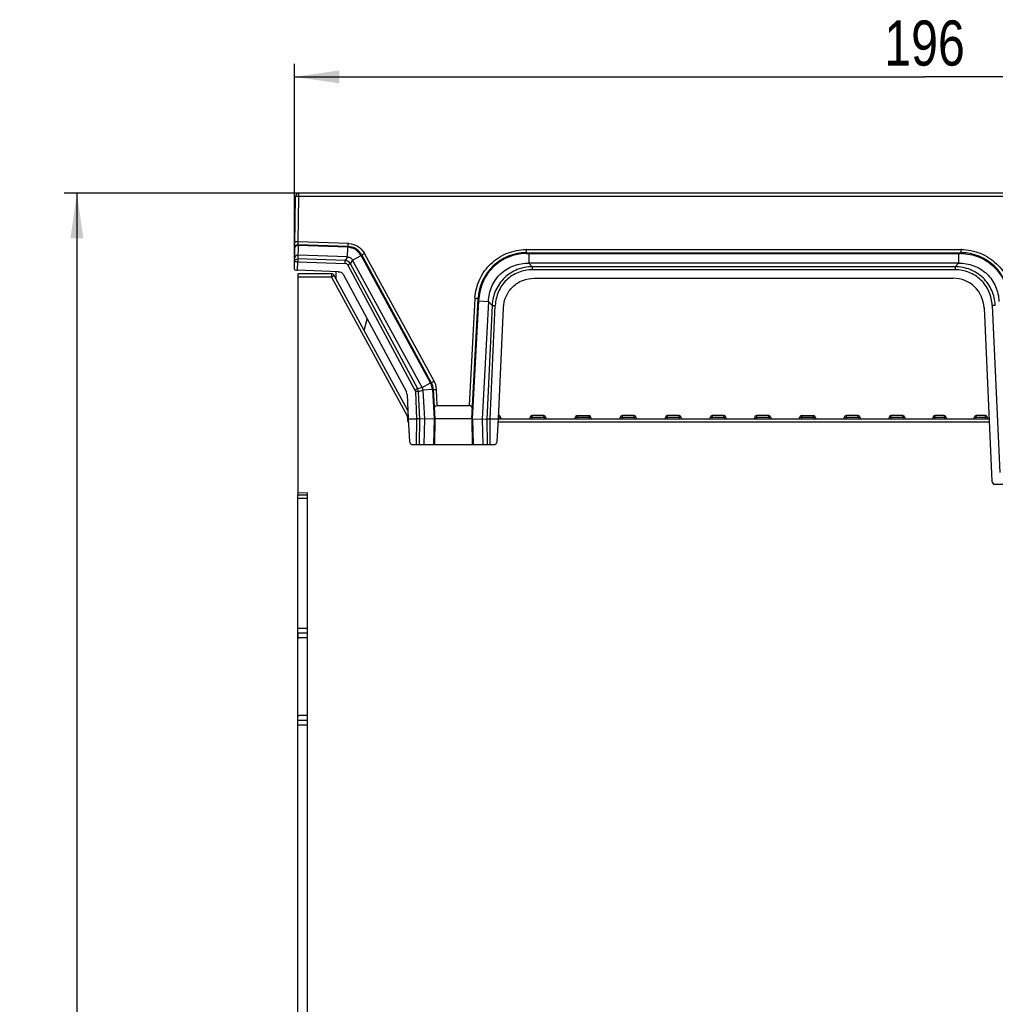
# Model space of a CAD drawing. Header units: millimetres. Extents: x 0 to 594, y 0 to 420.
# Tile 35 of 49: x 261 to 337, y 255 to 331. Entities that reach past the tile are written whole.
import ezdxf

# ---------------------------------------------------------------- set-up
doc = ezdxf.new("R2010")
doc.units = ezdxf.units.MM
doc.header["$LTSCALE"] = 32.67
doc.layers.get('0').update_dxf_attribs({"linetype": 'CONTINUOUS'})
doc.styles.get("Standard").update_dxf_attribs({"font": 'txt', "width": 0.8})
doc.dimstyles.new('DIMSTYLE_2', dxfattribs={"dimtxt": 3.5, "dimasz": 3.5, "dimexe": 1, "dimexo": 0, "dimgap": 0.875, "dimtad": 1, "dimlfac": 2, "dimdsep": 46, "dimtxsty": 'STANDARD', "dimblk": '_FILLED', "dimblk1": '_FILLED', "dimblk2": '_FILLED', "dimcen": 0.09, "dimclrt": 5, "dimadec": 0, "dimazin": 0, "dimtp": 0.5, "dimtm": 0.5, "dimtfac": 1, "dimtofl": 0, "dimtmove": 0, "dimatfit": 3, "dimldrblk": '_FILLED', "dimfxl": 1, "dimtolj": 1, "dimarcsym": 0})
doc.dimstyles.new('DIMSTYLE_3', dxfattribs={"dimtxt": 3.5, "dimasz": 3.5, "dimexe": 1, "dimexo": 0, "dimgap": 0.875, "dimtad": 1, "dimdec": 0, "dimlfac": 2, "dimdsep": 46, "dimtxsty": 'STANDARD', "dimblk": '_FILLED', "dimblk1": '_FILLED', "dimblk2": '_FILLED', "dimcen": 0.09, "dimclrt": 5, "dimadec": 0, "dimazin": 0, "dimtp": 0.5, "dimtm": 0.5, "dimtfac": 1, "dimtdec": 0, "dimtofl": 0, "dimtmove": 0, "dimatfit": 3, "dimldrblk": '_FILLED', "dimfxl": 1, "dimtolj": 1, "dimarcsym": 0})

# ---------------------------------------------------------------- blocks, each defined once
blk = doc.blocks.new('_FILLED')
at = {"color": 0, "linetype": 'BYBLOCK'}
blk.add_solid([(0, 0), (-1, 0.143), (-1, -0.143)], dxfattribs=at)
blk = doc.blocks.new('*D4')
at = {"color": 2, "linetype": 'CONTINUOUS'}
for p, q in [((283.078, 317.693), (264.861, 317.693)), ((265.861, 317.693), (265.861, 237.693)), ((265.861, 157.693), (265.861, 237.693)), ((371.492, 157.693), (264.861, 157.693))]:
    blk.add_line(p, q, dxfattribs=at)
at = {"color": 2, "linetype": 'CONTINUOUS', "xscale": 3.5, "yscale": 3.5, "zscale": 3.5}
for p, rotation in [((265.861, 317.693), 90), ((265.861, 157.693), 270)]:
    blk.add_blockref('_FILLED', p, dxfattribs=dict(at, rotation=rotation))
at = {"color": 5, "linetype": 'CONTINUOUS', "insert": (261.486, 237.693), "char_height": 3.5, "width": 8.4, "attachment_point": 2, "rotation": 90, "line_spacing_factor": 0.9}
blk.add_mtext('320', dxfattribs=at)
blk = doc.blocks.new('*D5')
at = {"color": 2, "linetype": 'CONTINUOUS'}
for p, q in [((282.729, 311.796), (282.729, 327.723)), ((380.499, 306.032), (380.499, 327.723)), ((282.729, 326.723), (331.614, 326.723)), ((380.499, 326.723), (331.614, 326.723))]:
    blk.add_line(p, q, dxfattribs=at)
at = {"color": 2, "linetype": 'CONTINUOUS', "xscale": 3.5, "yscale": 3.5, "zscale": 3.5, "rotation": 180}
blk.add_blockref('_FILLED', (282.729, 326.723), dxfattribs=at)
at = {"color": 2, "linetype": 'CONTINUOUS', "xscale": 3.5, "yscale": 3.5, "zscale": 3.5}
blk.add_blockref('_FILLED', (380.499, 326.723), dxfattribs=at)
at = {"color": 5, "linetype": 'CONTINUOUS', "insert": (331.614, 331.098), "char_height": 3.5, "width": 8.4, "attachment_point": 2, "line_spacing_factor": 0.9}
blk.add_mtext('196', dxfattribs=at)

msp = doc.modelspace()

# ---------------------------------------------------------------- linework, layer by layer
at = {"color": 7, "linetype": 'CONTINUOUS'}
for p, q in [((282.7292, 311.7965), (282.8278, 317.4476)), ((338.7978, 317.6932), (283.0778, 317.6932)), ((286.8969, 313.5576), (283.0167, 313.6931)), ((286.8449, 312.7501), (286.8711, 313.5001)), ((286.8449, 312.7501), (283.002, 312.8843)), ((287.252, 312.4987), (287.9109, 312.858)), ((292.6387, 302.6232), (287.252, 312.4987)), ((293.352, 303.0044), (287.9507, 312.9069)), ((300.7228, 313.0219), (300.9202, 313.0227)), ((300.7323, 313.081), (334.4402, 313.081)), ((300.9202, 313.0227), (300.9202, 312.2722)), ((286.1403, 311.609), (282.9778, 311.7202)), ((334.2523, 312.2722), (300.9202, 312.2722)), ((282.9993, 311.4432), (282.9993, 294.327)), ((285.6008, 311.4432), (282.9993, 311.4432)), ((291.5378, 300.8308), (285.8203, 311.3129)), ((285.9524, 311.6074), (285.9572, 311.062)), ((286.5464, 311.3559), (291.4246, 302.2795)), ((301.3416, 311.1037), (333.8309, 311.1037)), ((296.4982, 300.1932), (296.9874, 309.5272)), ((297.7853, 309.2972), (297.3074, 300.1791)), ((298.0696, 308.9975), (297.6691, 300.1728)), ((297.911, 300.1932), (298.3106, 308.9914)), ((298.5549, 300.1932), (298.9454, 308.7991)), ((336.227, 308.7991), (336.837, 295.3588)), ((288.1488, 307.0441), (288.3867, 307.9318)), ((292.6387, 302.6232), (293.2975, 302.9825)), ((291.4815, 302.0731), (291.5668, 300.1932)), ((292.1139, 302.3142), (292.2109, 300.1932)), ((293.4464, 302.4564), (292.697, 302.4172)), ((292.697, 302.4172), (292.8143, 300.1791)), ((293.5043, 302.4664), (293.6234, 300.1932)), ((293.8196, 301.2201), (296.3021, 301.2201)), ((298.7493, 300.1932), (298.7394, 300.3059)), ((300.9993, 300.1932), (301.0091, 300.3057)), ((302.0899, 300.4432), (301.1586, 300.4432)), ((302.2394, 300.3059), (302.2493, 300.1932)), ((304.4993, 300.1932), (304.5091, 300.3057)), ((304.6586, 300.4432), (305.5899, 300.4432)), ((305.5898, 300.3049), (304.6586, 300.3063)), ((305.7394, 300.3063), (305.7493, 300.1932)), ((307.9993, 300.1932), (308.0091, 300.3063)), ((309.0899, 300.4432), (308.1586, 300.4432)), ((309.0898, 300.3049), (308.1586, 300.3063)), ((309.2394, 300.3063), (309.2493, 300.1932)), ((311.4993, 300.1932), (311.5091, 300.3063)), ((312.5899, 300.4432), (311.6586, 300.4432)), ((312.5898, 300.3049), (311.6586, 300.3063)), ((312.7394, 300.3063), (312.7493, 300.1932)), ((314.9693, 300.1932), (314.9791, 300.3057)), ((316.0599, 300.4432), (315.1286, 300.4432)), ((316.0598, 300.3049), (315.1286, 300.3063)), ((316.2094, 300.3063), (316.2192, 300.1934)), ((318.4393, 300.1932), (318.4393, 300.2932)), ((319.5299, 300.4432), (318.5893, 300.4432)), ((319.5298, 300.3049), (318.5893, 300.3063)), ((319.6794, 300.3059), (319.6893, 300.1932)), ((321.9093, 300.1932), (321.9191, 300.3057)), ((322.0686, 300.4432), (322.9999, 300.4432)), ((322.9998, 300.3049), (322.0686, 300.3063)), ((323.1494, 300.3063), (323.1593, 300.1932)), ((325.3793, 300.1932), (325.3891, 300.3063)), ((326.4699, 300.4432), (325.5386, 300.4432)), ((326.4698, 300.3049), (325.5386, 300.3063)), ((326.6194, 300.3063), (326.6293, 300.1932)), ((328.8493, 300.1932), (328.8591, 300.3057)), ((329.9399, 300.4432), (329.0086, 300.4432)), ((329.9398, 300.3049), (329.0086, 300.3063)), ((330.0894, 300.3063), (330.0993, 300.1932)), ((332.2591, 300.3056), (332.2493, 300.1932)), ((333.1445, 300.4432), (332.4086, 300.4432)), ((333.2939, 300.3063), (333.3038, 300.1932)), ((335.4538, 300.1932), (335.4636, 300.3056)), ((336.349, 300.4432), (335.6131, 300.4432)), ((336.4985, 300.3063), (336.5083, 300.1932)), ((291.5202, 299.9432), (291.5785, 300.0069)), ((291.5668, 300.1932), (291.6715, 298.4306)), ((291.5668, 300.1932), (292.2109, 300.1932)), ((292.2109, 300.1932), (292.1907, 298.1932)), ((293.5651, 300.1922), (292.4526, 300.1728)), ((292.8143, 300.1791), (292.7796, 298.1932)), ((293.6234, 300.1932), (293.5651, 300.1922)), ((293.6234, 300.1932), (293.5885, 298.1932)), ((296.4982, 300.1932), (293.6234, 300.1932)), ((296.4982, 300.1932), (296.5331, 298.1932)), ((296.5566, 300.1922), (296.4982, 300.1932)), ((296.5566, 300.1922), (297.6691, 300.1728)), ((297.3074, 300.1791), (297.3421, 298.1932)), ((297.6691, 300.1728), (297.6895, 298.1932)), ((297.9309, 298.1932), (297.911, 300.1932)), ((297.911, 300.1932), (336.6176, 300.1932)), ((298.4501, 298.4306), (298.5549, 300.1932)), ((291.9317, 298.1932), (298.19, 298.1932)), ((337.0623, 295.1165), (345.7504, 295.1165)), ((282.9993, 198.0932), (282.9993, 294.2932)), ((282.9993, 294.2932), (283.7493, 294.2932)), ((282.9994, 294.4694), (283.7491, 294.4432)), ((283.7493, 198.0932), (283.7493, 294.4459)), ((282.9993, 283.9432), (283.7493, 283.9432)), ((283.7493, 283.1932), (283.1059, 283.1932)), ((283.1059, 277.1932), (283.7493, 277.1932)), ((282.9993, 276.4432), (283.7493, 276.4432))]:
    msp.add_line(p, q, dxfattribs=at)
at = {"color": 9, "linetype": 'CONTINUOUS'}
for p, q in [((283.0165, 313.9367), (283.0778, 317.4498)), ((283.0778, 317.4498), (283.0778, 317.6932)), ((338.7979, 317.4498), (283.0778, 317.4498)), ((283.0147, 313.6348), (282.9976, 312.6083)), ((283.0147, 313.6348), (283.0167, 313.6931)), ((286.8711, 313.5001), (283.0147, 313.6348)), ((286.9056, 313.8009), (283.0165, 313.9367)), ((286.9, 313.4989), (286.8711, 313.5001)), ((286.8969, 313.5576), (286.9056, 313.8009)), ((300.7322, 313.3245), (334.4403, 313.3245)), ((300.7323, 313.081), (300.7323, 313.3245)), ((334.4403, 313.3245), (334.4402, 313.081)), ((282.9976, 312.6083), (282.9892, 312.3735)), ((286.6774, 312.4789), (282.9976, 312.6083)), ((286.669, 312.2441), (286.6774, 312.4789)), ((286.8449, 312.7501), (286.6774, 312.4789)), ((287.084, 312.2266), (287.252, 312.4987)), ((287.9109, 312.858), (287.8968, 312.8833)), ((287.9386, 312.8736), (287.9109, 312.858)), ((293.2975, 302.9825), (287.9109, 312.858)), ((293.5727, 303.1153), (288.1701, 313.0201)), ((300.9203, 313.081), (300.9202, 313.0545)), ((300.9202, 313.0545), (300.9202, 313.0227)), ((300.9202, 313.0227), (334.2522, 313.0227)), ((334.252, 313.0737), (334.2521, 313.0627)), ((334.2522, 313.0382), (334.2522, 313.0227)), ((334.2522, 313.0227), (334.2523, 312.2722)), ((334.2522, 313.0227), (334.3834, 313.0223)), ((282.9778, 311.7202), (282.9892, 312.3735)), ((282.9892, 312.3735), (286.669, 312.2441)), ((286.872, 312.1175), (292.0854, 302.4174)), ((292.2974, 302.5266), (287.084, 312.2266)), ((301.1862, 311.9919), (300.9202, 312.2722)), ((301.1862, 311.9919), (301.1862, 311.7569)), ((333.9863, 311.9919), (301.1862, 311.9919)), ((333.9863, 311.7569), (301.1862, 311.7569)), ((334.2523, 312.2722), (333.9863, 311.9919)), ((333.9863, 311.9919), (333.9863, 311.7569)), ((285.6008, 311.1932), (282.9993, 311.1932)), ((285.6008, 311.4432), (285.6008, 311.1932)), ((285.8203, 311.3129), (285.6008, 311.1932)), ((285.6008, 311.1932), (291.4787, 300.4171)), ((296.7378, 309.5338), (296.3021, 301.2201)), ((297.0358, 309.3365), (297.043, 309.4674)), ((296.5566, 300.1922), (297.0358, 309.3365)), ((296.984, 309.339), (296.9776, 309.3393)), ((296.984, 309.339), (297.016, 309.3374)), ((297.016, 309.3374), (297.0358, 309.3365)), ((297.0358, 309.3365), (297.7853, 309.2972)), ((297.7853, 309.2972), (298.0696, 308.9975)), ((336.8617, 308.9914), (337.4504, 296.0179)), ((292.6387, 302.6232), (292.2974, 302.5266)), ((292.355, 302.3204), (292.697, 302.4172)), ((292.4526, 300.1728), (292.355, 302.3204)), ((293.4464, 302.4564), (293.5651, 300.1922)), ((293.8196, 301.2201), (293.7538, 302.4755)), ((291.4787, 300.4171), (291.5202, 299.9432)), ((298.5899, 300.3063), (298.5899, 300.4432)), ((298.5998, 300.1932), (298.5899, 300.3063)), ((301.1586, 300.3063), (301.1487, 300.1932)), ((301.1586, 300.4432), (301.1586, 300.3063)), ((302.0899, 300.3063), (301.1586, 300.3063)), ((302.0899, 300.3063), (302.0899, 300.4432)), ((302.0899, 300.3063), (302.0998, 300.1932)), ((304.6586, 300.3063), (304.6487, 300.1932)), ((304.6586, 300.4432), (304.6586, 300.3063)), ((305.5898, 300.3049), (305.5899, 300.3751)), ((305.5898, 300.3049), (305.5998, 300.1932)), ((305.5899, 300.4253), (305.5899, 300.4432)), ((305.5899, 300.3751), (305.5899, 300.4253)), ((308.1586, 300.3063), (308.1487, 300.1932)), ((308.1586, 300.4432), (308.1586, 300.3063)), ((309.0898, 300.3049), (309.0998, 300.1932)), ((309.0899, 300.425), (309.0899, 300.4432)), ((309.0899, 300.3746), (309.0899, 300.425)), ((311.6586, 300.3063), (311.6487, 300.1932)), ((311.6586, 300.4432), (311.6586, 300.3063)), ((312.5898, 300.3049), (312.5998, 300.1932)), ((312.5899, 300.425), (312.5899, 300.4432)), ((312.5899, 300.3746), (312.5899, 300.425)), ((315.1286, 300.3063), (315.1187, 300.1932)), ((315.1286, 300.4432), (315.1286, 300.3063)), ((316.0598, 300.3049), (316.0698, 300.1932)), ((316.0599, 300.425), (316.0599, 300.4432)), ((316.0599, 300.3746), (316.0599, 300.425)), ((318.5893, 300.4432), (318.5893, 300.1932)), ((319.5298, 300.3049), (319.5398, 300.1932)), ((319.5299, 300.425), (319.5299, 300.4432)), ((319.5299, 300.3746), (319.5299, 300.425)), ((322.0686, 300.3063), (322.0587, 300.1932)), ((322.0686, 300.4432), (322.0686, 300.3063)), ((322.9998, 300.3049), (322.9999, 300.3751)), ((322.9998, 300.3049), (323.0098, 300.1932)), ((322.9999, 300.4253), (322.9999, 300.4432)), ((322.9999, 300.3751), (322.9999, 300.4253)), ((325.5386, 300.3063), (325.5287, 300.1932)), ((325.5386, 300.4432), (325.5386, 300.3063)), ((326.4698, 300.3049), (326.4798, 300.1932)), ((326.4699, 300.425), (326.4699, 300.4432)), ((326.4699, 300.3746), (326.4699, 300.425)), ((329.0086, 300.3063), (328.9987, 300.1932)), ((329.0086, 300.4432), (329.0086, 300.3063)), ((329.9398, 300.3049), (329.9498, 300.1932)), ((329.9399, 300.425), (329.9399, 300.4432)), ((329.9399, 300.3746), (329.9399, 300.425)), ((332.4086, 300.3063), (332.3987, 300.1932)), ((332.4086, 300.4432), (332.4086, 300.3063)), ((333.1445, 300.3063), (332.4086, 300.3063)), ((333.1445, 300.4432), (333.1445, 300.3063)), ((333.1445, 300.3063), (333.1544, 300.1932)), ((335.6131, 300.3063), (335.6032, 300.1932)), ((335.6131, 300.4432), (335.6131, 300.3063)), ((336.349, 300.3063), (335.6131, 300.3063)), ((336.349, 300.3063), (336.349, 300.4432)), ((336.349, 300.3063), (336.3589, 300.1932)), ((291.5816, 299.9432), (291.5202, 299.9432)), ((292.4322, 298.1932), (292.4526, 300.1728)), ((293.5651, 300.1922), (293.5302, 298.1932)), ((296.5566, 300.1922), (296.5915, 298.1932)), ((336.6289, 299.9432), (298.54, 299.9432)), ((282.9993, 294.0432), (283.7493, 294.0432)), ((283.7493, 283.5682), (282.9993, 283.5682)), ((282.9993, 276.8182), (283.7493, 276.8182))]:
    msp.add_line(p, q, dxfattribs=at)
at = {"color": 7, "linetype": 'CONTINUOUS'}
for centre, radius, start, end in [((283.0778, 317.4432), 0.25, 90, 178.999998), ((283.008, 313.4432), 0.25, 88, 179.000141), ((286.8533, 312.3083), 1.25, 28.610453, 88), ((300.7323, 309.331), 3.75, 89.999964, 177), ((334.4402, 309.331), 3.75, 2.999964, 90), ((285.6008, 311.1932), 0.25, 28.61046, 90), ((292.2559, 302.4036), 1.25, 2.999999, 28.61046), ((298.5899, 300.2932), 0.15, 4.79279, 90), ((301.1586, 300.2932), 0.15, 90, 175.20721), ((302.0899, 300.2932), 0.15, 4.79279, 90), ((304.6586, 300.2932), 0.15, 90, 175.20721), ((305.5899, 300.2932), 0.15, 5, 90), ((308.1586, 300.2932), 0.15, 90, 175), ((309.0899, 300.2932), 0.15, 5, 90), ((311.6586, 300.2932), 0.15, 90, 175), ((312.5899, 300.2932), 0.15, 5, 90), ((315.1286, 300.2932), 0.15, 90, 175.20721), ((316.0599, 300.2932), 0.15, 5, 90), ((318.5893, 300.2932), 0.15, 90, 180), ((319.5299, 300.2932), 0.15, 4.79279, 90), ((322.0686, 300.2932), 0.15, 90, 175.20721), ((322.9999, 300.2932), 0.15, 5, 90), ((325.5386, 300.2932), 0.15, 90, 175), ((326.4699, 300.2932), 0.15, 5, 90), ((329.0086, 300.2932), 0.15, 90, 175.207218), ((329.9399, 300.2932), 0.15, 5, 90), ((332.4086, 300.2932), 0.15, 90, 175.26619), ((333.1445, 300.2932), 0.15, 5, 90), ((335.6131, 300.2932), 0.15, 90, 175.26619), ((336.349, 300.2932), 0.15, 5, 90)]:
    msp.add_arc(centre, radius, start, end, dxfattribs=at)
at = {"color": 9, "linetype": 'CONTINUOUS'}
for centre, radius, start, end in [((286.8333, 312.182), 1.6204, 85.982639, 87.440824), ((286.8413, 312.2889), 1.2119, 48.645135, 67.964062), ((300.7495, 309.141), 4.1836, 90.236618, 90.654827), ((334.423, 309.1409), 4.1836, 89.345181, 89.763331), ((286.6505, 311.9817), 0.4979, 29.465443, 86.900098), ((283.6706, 321.2661), 9.3938, 297.865179, 298.619509), ((286.7549, 312.2301), 1.6208, 29.169404, 30.854188), ((300.7422, 309.3206), 3.7013, 90.300442, 176.699607), ((323.847, 313.0044), 10.4052, 0.186002, 0.320882), ((334.3601, 303.9652), 9.0572, 89.433256, 89.852918), ((300.9105, 309.2992), 4.1793, 176.265948, 176.783229), ((297.1757, 317.8424), 8.3202, 266.982602, 267.864732), ((306.0856, 308.9702), 9.0563, 176.433233, 176.852925), ((292.2436, 302.4001), 1.2041, 3.230825, 28.379927), ((292.2472, 302.3952), 1.5088, 4.002541, 28.572064), ((292.2335, 302.3946), 1.5225, 3.048211, 3.991365), ((287.7806, 308.9238), 9.2757, 293.495915, 294.027568), ((293.029, 291.6866), 8.8671, 99.546066, 100.069152), ((298.7344, 298.646), 1.6665, 93.646177, 94.973409), ((302.2344, 298.646), 1.6665, 93.646177, 94.973409), ((274.7813, 300.4033), 34.3086, 359.835604, 359.952067), ((278.2813, 300.4033), 34.3086, 359.835604, 359.952067), ((281.7513, 300.4033), 34.3086, 359.835604, 359.952067), ((285.2213, 300.4033), 34.3086, 359.835604, 359.952067), ((292.1613, 300.4033), 34.3086, 359.835604, 359.952067), ((295.6313, 300.4033), 34.3086, 359.835604, 359.952067), ((333.289, 298.646), 1.6665, 93.646177, 94.973409), ((336.4935, 298.646), 1.6665, 93.646177, 94.973409)]:
    msp.add_arc(centre, radius, start, end, dxfattribs=at)
at = {"color": 7, "linetype": 'CONTINUOUS'}
for centre, major_axis, ratio, start_param, end_param in [((333.649, 308.4972), (1.7607, 2.0262), 0.9311909, -0.7744176, 0.6803008), ((290.9647, 302.0381), (0.486, 0.184), 0.9617929, -0.3052461, 0.1262648)]:
    msp.add_ellipse(centre, major_axis=major_axis, ratio=ratio, start_param=start_param, end_param=end_param, dxfattribs=at)
at = {"color": 9, "linetype": 'CONTINUOUS'}
for points, knots in [([(283.0778, 317.4498), (283.046, 317.4503), (282.9873, 317.4509), (282.9173, 317.4514), (282.8732, 317.4503), (282.8486, 317.4507), (282.8378, 317.448), (282.8279, 317.4492), (282.8278, 317.4476)], [0, 0, 0, 0, 0.3818078, 0.7065086, 0.8307366, 0.922935, 0.9799482, 1, 1, 1, 1]), ([(282.8879, 313.6122), (282.8519, 313.5974), (282.7882, 313.555), (282.7586, 313.4817), (282.758, 313.4476)], [0, 0, 0, 0, 0.532132, 1, 1, 1, 1]), ([(283.0165, 313.9367), (282.9847, 313.9372), (282.926, 313.9378), (282.8561, 313.9384), (282.812, 313.9372), (282.7873, 313.9376), (282.7766, 313.9349), (282.7666, 313.9362), (282.7665, 313.9345)], [0, 0, 0, 0, 0.3817182, 0.7062521, 0.8304521, 0.9226799, 0.9798524, 1, 1, 1, 1]), ([(283.0167, 313.6931), (283.0151, 313.6931), (283.0187, 313.7029), (283.0153, 313.7131), (283.0171, 313.7371), (283.0159, 313.7799), (283.0167, 313.8482), (283.0165, 313.9055), (283.0165, 313.9367)], [0, 0, 0, 0, 0.0193137, 0.0758494, 0.1675662, 0.291364, 0.6159633, 1, 1, 1, 1]), ([(286.8711, 313.5001), (286.8718, 313.5145), (286.8754, 313.5354), (286.8714, 313.5504), (286.8744, 313.5583), (286.8732, 313.5584)], [0, 0, 0, 0, 0.7422503, 0.9350139, 1, 1, 1, 1]), ([(286.9, 313.4989), (286.8999, 313.5134), (286.8948, 313.5262), (286.902, 313.5574), (286.8969, 313.5576)], [0, 0, 0, 0, 0.7394855, 1, 1, 1, 1]), ([(286.9468, 313.7985), (287.1881, 313.7815), (287.6725, 313.6349), (288.0222, 313.269), (288.1463, 313.0613)], [0, 0, 0, 0, 0.5000342, 1, 1, 1, 1]), ([(296.7401, 309.5714), (296.7725, 310.0678), (297.021, 311.0595), (297.9166, 312.2965), (299.2003, 313.1239), (300.2041, 313.3186), (300.7017, 313.3242)], [0, 0, 0, 0, 0.2499733, 0.4999466, 0.7499513, 1, 1, 1, 1]), ([(334.4708, 313.3242), (334.9684, 313.3186), (335.9722, 313.1239), (337.2559, 312.2965), (338.1515, 311.0595), (338.4, 310.0678), (338.4324, 309.5714)], [0, 0, 0, 0, 0.2500487, 0.5000534, 0.7500267, 1, 1, 1, 1]), ([(282.7392, 312.3713), (282.7403, 312.4339), (282.7993, 312.5644), (282.9335, 312.6104), (282.9976, 312.6083)], [0, 0, 0, 0, 0.4938263, 1, 1, 1, 1]), ([(287.8968, 312.8833), (287.9098, 312.8898), (287.9236, 312.891), (287.9482, 312.9114), (287.9507, 312.9069)], [0, 0, 0, 0, 0.739487, 1, 1, 1, 1]), ([(287.962, 312.886), (287.961, 312.888), (287.9508, 312.8766), (287.9444, 312.8768), (287.9386, 312.8736)], [0, 0, 0, 0, 0.2534524, 1, 1, 1, 1]), ([(287.9507, 312.9069), (287.952, 312.9044), (287.9658, 312.9158), (287.9841, 312.9198), (288.02, 312.9407), (288.0461, 312.9536), (288.0612, 312.9615)], [0, 0, 0, 0, 0.0694679, 0.2685778, 0.585801, 1, 1, 1, 1]), ([(300.7323, 313.081), (300.7297, 313.081), (300.7282, 313.0676), (300.7264, 313.0609), (300.7256, 313.0541)], [0, 0, 0, 0, 0.2726848, 1, 1, 1, 1]), ([(334.2522, 313.081), (334.2516, 313.081), (334.2528, 313.077), (334.252, 313.0755), (334.252, 313.0737)], [0, 0, 0, 0, 0.2515229, 1, 1, 1, 1]), ([(334.4402, 313.081), (334.4428, 313.081), (334.4443, 313.0676), (334.4461, 313.0609), (334.4469, 313.0541)], [0, 0, 0, 0, 0.2726792, 1, 1, 1, 1]), ([(334.4497, 313.0219), (334.9119, 313.0179), (335.8446, 312.8371), (337.0391, 312.0705), (337.8688, 310.9176), (338.0958, 309.9952), (338.1256, 309.5337)], [0, 0, 0, 0, 0.2499041, 0.4998926, 0.7499449, 1, 1, 1, 1]), ([(282.9892, 312.3735), (282.9574, 312.374), (282.8987, 312.3747), (282.8287, 312.3752), (282.7846, 312.374), (282.76, 312.3744), (282.7492, 312.3717), (282.7393, 312.373), (282.7392, 312.3713)], [0, 0, 0, 0, 0.3818082, 0.7065091, 0.8307369, 0.9229351, 0.979948, 1, 1, 1, 1]), ([(286.872, 312.1175), (286.8518, 312.1534), (286.7933, 312.2173), (286.7102, 312.2419), (286.669, 312.2441)], [0, 0, 0, 0, 0.499994, 1, 1, 1, 1]), ([(287.084, 312.2266), (287.0738, 312.2222), (287.0025, 312.1871), (286.9323, 312.1499), (286.872, 312.1175)], [0, 0, 0, 0, 0.1393397, 1, 1, 1, 1]), ([(301.1862, 311.9919), (300.7905, 311.9902), (299.9914, 311.8403), (298.968, 311.1824), (298.2729, 310.1843), (298.0895, 309.3929), (298.0696, 308.9976)], [0, 0, 0, 0, 0.2500389, 0.4999534, 0.749898, 1, 1, 1, 1]), ([(301.1862, 311.7569), (300.8205, 311.7497), (300.0818, 311.6215), (299.1342, 311.0131), (298.4925, 310.0884), (298.3342, 309.3563), (298.3106, 308.9914)], [0, 0, 0, 0, 0.250123, 0.500031, 0.7499518, 1, 1, 1, 1]), ([(337.1028, 308.9975), (337.083, 309.3928), (336.8996, 310.1843), (336.2045, 311.1824), (335.1811, 311.8403), (334.382, 311.9902), (333.9863, 311.9919)], [0, 0, 0, 0, 0.2500999, 0.5000456, 0.7499607, 1, 1, 1, 1]), ([(336.8617, 308.9914), (336.8379, 309.3563), (336.6803, 310.0885), (336.0381, 311.0132), (335.0906, 311.621), (334.352, 311.7505), (333.9863, 311.7569)], [0, 0, 0, 0, 0.250063, 0.4999949, 0.7498957, 1, 1, 1, 1]), ([(296.9874, 309.5272), (296.9873, 309.5244), (296.9702, 309.5283), (296.9521, 309.5241), (296.9113, 309.5271), (296.8825, 309.5274), (296.8657, 309.528)], [0, 0, 0, 0, 0.069614, 0.2684788, 0.5854572, 1, 1, 1, 1]), ([(296.9874, 309.5272), (296.9875, 309.5298), (297.001, 309.5307), (297.0078, 309.532), (297.0146, 309.5325)], [0, 0, 0, 0, 0.2726792, 1, 1, 1, 1]), ([(298.0696, 308.9975), (298.0808, 308.9981), (298.1611, 308.9977), (298.2414, 308.9946), (298.3104, 308.9914)], [0, 0, 0, 0, 0.1391503, 1, 1, 1, 1]), ([(337.1028, 308.9975), (337.0916, 308.9981), (337.0111, 308.9977), (336.9308, 308.9946), (336.8617, 308.9914)], [0, 0, 0, 0, 0.1393747, 1, 1, 1, 1]), ([(292.2974, 302.5266), (292.2872, 302.5222), (292.2159, 302.487), (292.1457, 302.4498), (292.0854, 302.4174)], [0, 0, 0, 0, 0.1393801, 1, 1, 1, 1]), ([(293.2975, 302.9825), (293.3124, 302.9831), (293.3278, 302.984), (293.3546, 302.9997), (293.352, 303.0044)], [0, 0, 0, 0, 0.7351664, 1, 1, 1, 1]), ([(293.3533, 303.0021), (293.354, 303.0007), (293.3621, 303.0066), (293.3726, 303.0091), (293.3939, 303.0209), (293.4329, 303.0401), (293.4939, 303.0727), (293.545, 303.1002), (293.5727, 303.1153)], [0, 0, 0, 0, 0.0198165, 0.0765558, 0.1684461, 0.2923426, 0.6170374, 1, 1, 1, 1]), ([(292.355, 302.3204), (292.3438, 302.3209), (292.2633, 302.3205), (292.183, 302.3174), (292.1139, 302.3142)], [0, 0, 0, 0, 0.1394174, 1, 1, 1, 1]), ([(293.4464, 302.4577), (293.4547, 302.4581), (293.4687, 302.4586), (293.4881, 302.464), (293.497, 302.4625), (293.5041, 302.4704), (293.5042, 302.469)], [0, 0, 0, 0, 0.4202157, 0.7316753, 0.9279629, 1, 1, 1, 1]), ([(293.5042, 302.469), (293.5043, 302.4673), (293.5142, 302.4689), (293.525, 302.4666), (293.5496, 302.4678), (293.5936, 302.4682), (293.6635, 302.4712), (293.7221, 302.4738), (293.7538, 302.4755)], [0, 0, 0, 0, 0.020047, 0.0770483, 0.1692286, 0.2934376, 0.6181231, 1, 1, 1, 1]), ([(298.7394, 300.3063), (298.7392, 300.3083), (298.7296, 300.31), (298.724, 300.3107), (298.719, 300.311)], [0, 0, 0, 0, 0.2858699, 1, 1, 1, 1]), ([(301.0295, 300.311), (301.0244, 300.3106), (301.0186, 300.31), (301.0092, 300.3077), (301.0091, 300.3056)], [0, 0, 0, 0, 0.7063342, 1, 1, 1, 1]), ([(301.1586, 300.3063), (301.1458, 300.3074), (301.1029, 300.3104), (301.0596, 300.3131), (301.0295, 300.311)], [0, 0, 0, 0, 0.2978712, 1, 1, 1, 1]), ([(302.2394, 300.3063), (302.2392, 300.3083), (302.2296, 300.31), (302.224, 300.3107), (302.219, 300.311)], [0, 0, 0, 0, 0.2858699, 1, 1, 1, 1]), ([(304.5295, 300.311), (304.5244, 300.3106), (304.5186, 300.31), (304.5092, 300.3077), (304.5091, 300.3056)], [0, 0, 0, 0, 0.7064015, 1, 1, 1, 1]), ([(304.6586, 300.3063), (304.6458, 300.3074), (304.6029, 300.3104), (304.5596, 300.3131), (304.5295, 300.311)], [0, 0, 0, 0, 0.2978701, 1, 1, 1, 1]), ([(305.7394, 300.3063), (305.7388, 300.3133), (305.7, 300.3079), (305.6824, 300.3118), (305.6642, 300.311)], [0, 0, 0, 0, 0.2770197, 1, 1, 1, 1]), ([(308.0533, 300.3116), (308.049, 300.3116), (308.0361, 300.3114), (308.0229, 300.3111), (308.0145, 300.3092)], [0, 0, 0, 0, 0.3306553, 1, 1, 1, 1]), ([(309.2394, 300.3063), (309.2388, 300.3132), (309.2, 300.3079), (309.1824, 300.3118), (309.1642, 300.311)], [0, 0, 0, 0, 0.2769434, 1, 1, 1, 1]), ([(311.5533, 300.3116), (311.549, 300.3116), (311.5361, 300.3114), (311.5229, 300.3111), (311.5145, 300.3092)], [0, 0, 0, 0, 0.3306553, 1, 1, 1, 1]), ([(312.7394, 300.3063), (312.7388, 300.3132), (312.7, 300.3079), (312.6824, 300.3118), (312.6642, 300.311)], [0, 0, 0, 0, 0.2769434, 1, 1, 1, 1]), ([(314.9994, 300.311), (314.9944, 300.3106), (314.9886, 300.31), (314.9792, 300.3077), (314.9791, 300.3056)], [0, 0, 0, 0, 0.7062775, 1, 1, 1, 1]), ([(315.1286, 300.3063), (315.1158, 300.3074), (315.0728, 300.3104), (315.0296, 300.3131), (314.9994, 300.311)], [0, 0, 0, 0, 0.2979277, 1, 1, 1, 1]), ([(316.2094, 300.3063), (316.2088, 300.3132), (316.17, 300.3079), (316.1524, 300.3118), (316.1342, 300.311)], [0, 0, 0, 0, 0.2769434, 1, 1, 1, 1]), ([(318.4393, 300.2932), (318.4393, 300.3003), (318.4785, 300.2983), (318.4959, 300.3036), (318.5143, 300.3045)], [0, 0, 0, 0, 0.2771683, 1, 1, 1, 1]), ([(319.6794, 300.3063), (319.6788, 300.3132), (319.64, 300.3079), (319.6224, 300.3118), (319.6042, 300.311)], [0, 0, 0, 0, 0.2769434, 1, 1, 1, 1]), ([(321.9395, 300.311), (321.9344, 300.3106), (321.9286, 300.31), (321.9192, 300.3077), (321.9191, 300.3056)], [0, 0, 0, 0, 0.7064015, 1, 1, 1, 1]), ([(322.0686, 300.3063), (322.0558, 300.3074), (322.0129, 300.3104), (321.9696, 300.3131), (321.9395, 300.311)], [0, 0, 0, 0, 0.2978701, 1, 1, 1, 1]), ([(323.1494, 300.3063), (323.1488, 300.3133), (323.11, 300.3079), (323.0924, 300.3118), (323.0742, 300.311)], [0, 0, 0, 0, 0.2770197, 1, 1, 1, 1]), ([(325.4333, 300.3116), (325.429, 300.3116), (325.4161, 300.3114), (325.4029, 300.3111), (325.3945, 300.3092)], [0, 0, 0, 0, 0.3306553, 1, 1, 1, 1]), ([(326.6194, 300.3063), (326.6188, 300.3132), (326.58, 300.3079), (326.5624, 300.3118), (326.5442, 300.311)], [0, 0, 0, 0, 0.2769434, 1, 1, 1, 1]), ([(328.8794, 300.311), (328.8744, 300.3106), (328.8686, 300.31), (328.8592, 300.3077), (328.8591, 300.3056)], [0, 0, 0, 0, 0.7062774, 1, 1, 1, 1]), ([(329.0086, 300.3063), (328.9958, 300.3074), (328.9528, 300.3104), (328.9096, 300.3131), (328.8794, 300.311)], [0, 0, 0, 0, 0.2979277, 1, 1, 1, 1]), ([(330.0894, 300.3063), (330.0888, 300.3132), (330.05, 300.3079), (330.0324, 300.3118), (330.0142, 300.311)], [0, 0, 0, 0, 0.2769434, 1, 1, 1, 1]), ([(332.2795, 300.311), (332.2744, 300.3106), (332.2683, 300.3101), (332.2592, 300.3071), (332.259, 300.3049)], [0, 0, 0, 0, 0.6978244, 1, 1, 1, 1]), ([(332.4086, 300.3063), (332.3958, 300.3074), (332.3528, 300.3103), (332.3096, 300.3134), (332.2795, 300.311)], [0, 0, 0, 0, 0.29791, 1, 1, 1, 1]), ([(333.2939, 300.3063), (333.2937, 300.3083), (333.2841, 300.31), (333.2786, 300.3107), (333.2735, 300.311)], [0, 0, 0, 0, 0.2858696, 1, 1, 1, 1]), ([(335.484, 300.311), (335.4789, 300.3106), (335.4728, 300.3101), (335.4637, 300.3071), (335.4636, 300.3049)], [0, 0, 0, 0, 0.6978244, 1, 1, 1, 1]), ([(335.6131, 300.3063), (335.6003, 300.3074), (335.5574, 300.3103), (335.5142, 300.3134), (335.484, 300.311)], [0, 0, 0, 0, 0.29791, 1, 1, 1, 1]), ([(336.4985, 300.3063), (336.4983, 300.3083), (336.4887, 300.31), (336.4831, 300.3107), (336.4781, 300.311)], [0, 0, 0, 0, 0.2858696, 1, 1, 1, 1])]:
    msp.add_open_spline(points, degree=3, knots=knots, dxfattribs=at)
for points in [[(283.0147, 313.6348), (282.9717, 313.636), (282.9276, 313.6285), (282.8879, 313.6122)], [(287.296, 313.4123), (287.1707, 313.4628), (287.0349, 313.4926), (286.9, 313.4989)], [(287.8968, 312.8833), (287.8307, 313.0012), (287.7433, 313.1092), (287.642, 313.1986)], [(300.7256, 313.0541), (300.7244, 313.0434), (300.7235, 313.0327), (300.7228, 313.0219)], [(334.4469, 313.0541), (334.4481, 313.0434), (334.449, 313.0327), (334.4497, 313.0219)], [(297.0146, 309.5325), (297.0253, 309.5332), (297.0361, 309.5335), (297.0469, 309.5336)], [(292.0854, 302.4174), (292.1023, 302.386), (292.1122, 302.3499), (292.1139, 302.3142)], [(298.6952, 300.3116), (298.6729, 300.3116), (298.6507, 300.3106), (298.6284, 300.3092)], [(298.719, 300.311), (298.7111, 300.3115), (298.7031, 300.3116), (298.6952, 300.3116)], [(302.1952, 300.3116), (302.1729, 300.3116), (302.1507, 300.3106), (302.1284, 300.3092)], [(302.219, 300.311), (302.2111, 300.3115), (302.2031, 300.3116), (302.1952, 300.3116)], [(305.6642, 300.311), (305.6393, 300.3099), (305.6145, 300.3077), (305.5898, 300.3049)], [(308.0842, 300.311), (308.0739, 300.3114), (308.0636, 300.3116), (308.0533, 300.3116)], [(308.1586, 300.3063), (308.1338, 300.3084), (308.109, 300.3101), (308.0842, 300.311)], [(309.1642, 300.311), (309.1393, 300.3099), (309.1145, 300.3077), (309.0898, 300.3049)], [(311.5842, 300.311), (311.5739, 300.3114), (311.5636, 300.3116), (311.5533, 300.3116)], [(311.6586, 300.3063), (311.6338, 300.3084), (311.609, 300.3101), (311.5842, 300.311)], [(312.6642, 300.311), (312.6393, 300.3099), (312.6145, 300.3077), (312.5898, 300.3049)], [(316.1342, 300.311), (316.1093, 300.3099), (316.0845, 300.3077), (316.0598, 300.3049)], [(318.5143, 300.3045), (318.5392, 300.3058), (318.5642, 300.3063), (318.5893, 300.3063)], [(319.6042, 300.311), (319.5793, 300.3099), (319.5545, 300.3077), (319.5298, 300.3049)], [(323.0742, 300.311), (323.0493, 300.3099), (323.0245, 300.3077), (322.9998, 300.3049)], [(325.4642, 300.311), (325.4539, 300.3114), (325.4436, 300.3116), (325.4333, 300.3116)], [(325.5386, 300.3063), (325.5138, 300.3084), (325.489, 300.3101), (325.4642, 300.311)], [(326.5442, 300.311), (326.5193, 300.3099), (326.4945, 300.3077), (326.4698, 300.3049)], [(330.0142, 300.311), (329.9893, 300.3099), (329.9645, 300.3077), (329.9398, 300.3049)], [(333.2497, 300.3116), (333.2275, 300.3116), (333.2052, 300.3106), (333.183, 300.3092)], [(333.2735, 300.311), (333.2656, 300.3115), (333.2577, 300.3116), (333.2497, 300.3116)], [(336.4543, 300.3116), (336.432, 300.3116), (336.4097, 300.3106), (336.3875, 300.3092)], [(336.4781, 300.311), (336.4701, 300.3115), (336.4622, 300.3116), (336.4543, 300.3116)]]:
    msp.add_open_spline(points, degree=3, dxfattribs=at)
at = {"color": 7, "linetype": 'CONTINUOUS'}
for points, knots in [([(283.002, 312.8843), (282.938, 312.8863), (282.8073, 312.8459), (282.7453, 312.7205), (282.7443, 312.6616)], [0, 0, 0, 0, 0.5207354, 1, 1, 1, 1]), ([(286.8449, 312.7501), (286.9282, 312.7522), (287.1012, 312.7098), (287.2166, 312.5741), (287.252, 312.4987)], [0, 0, 0, 0, 0.5000502, 1, 1, 1, 1]), ([(282.7292, 311.7965), (282.729, 311.7859), (282.7548, 311.7616), (282.8368, 311.7332), (282.918, 311.7223), (282.9778, 311.7202)], [0, 0, 0, 0, 0.1178885, 0.3328353, 1, 1, 1, 1]), ([(297.7853, 309.2972), (297.8001, 309.695), (297.9739, 310.4942), (298.6739, 311.5008), (299.7157, 312.1465), (300.5225, 312.2785), (300.9202, 312.2722)], [0, 0, 0, 0, 0.2501112, 0.5001294, 0.7500763, 1, 1, 1, 1]), ([(334.2523, 312.2722), (334.6503, 312.2782), (335.4575, 312.1465), (336.4994, 311.5001), (337.1986, 310.4935), (337.373, 309.6947), (337.3872, 309.2972)], [0, 0, 0, 0, 0.2501115, 0.5001297, 0.7500764, 1, 1, 1, 1]), ([(286.1403, 311.609), (286.2228, 311.6061), (286.3896, 311.5567), (286.5073, 311.4286), (286.5464, 311.3559)], [0, 0, 0, 0, 0.5000056, 1, 1, 1, 1]), ([(298.9454, 308.7991), (298.9593, 309.1037), (299.0969, 309.7143), (299.6304, 310.4851), (300.42, 310.9914), (301.0366, 311.1037), (301.3416, 311.1037)], [0, 0, 0, 0, 0.2500546, 0.4999456, 0.7498645, 1, 1, 1, 1]), ([(293.5831, 300.9636), (293.5801, 301.0206), (293.6158, 301.1551), (293.75, 301.2201), (293.8196, 301.2201)], [0, 0, 0, 0, 0.4504302, 1, 1, 1, 1]), ([(296.5386, 300.9636), (296.5416, 301.0206), (296.5058, 301.1551), (296.3717, 301.2201), (296.3021, 301.2201)], [0, 0, 0, 0, 0.4504318, 1, 1, 1, 1]), ([(292.4526, 300.1728), (292.4238, 300.1811), (292.3416, 300.1812), (292.2614, 300.1875), (292.2109, 300.1932)], [0, 0, 0, 0, 0.370879, 1, 1, 1, 1]), ([(297.6691, 300.1728), (297.698, 300.1811), (297.7802, 300.1809), (297.8604, 300.188), (297.911, 300.1932)], [0, 0, 0, 0, 0.3710996, 1, 1, 1, 1]), ([(291.6715, 298.4306), (291.6753, 298.3677), (291.7372, 298.2405), (291.8685, 298.1932), (291.9317, 298.1932)], [0, 0, 0, 0, 0.499224, 1, 1, 1, 1]), ([(298.19, 298.1932), (298.2532, 298.1932), (298.3844, 298.2405), (298.4464, 298.3676), (298.4501, 298.4306)], [0, 0, 0, 0, 0.5007125, 1, 1, 1, 1]), ([(336.837, 295.3588), (336.8397, 295.2989), (336.879, 295.1745), (337.003, 295.1165), (337.0623, 295.1165)], [0, 0, 0, 0, 0.502878, 1, 1, 1, 1]), ([(282.9993, 283.5682), (282.9993, 283.4849), (282.9909, 283.3683), (283.023, 283.2289), (283.0574, 283.2065)], [0, 0, 0, 0, 0.6698177, 1, 1, 1, 1]), ([(282.9993, 276.8182), (282.9993, 276.9015), (282.9909, 277.0181), (283.023, 277.1575), (283.0574, 277.1799)], [0, 0, 0, 0, 0.6698355, 1, 1, 1, 1])]:
    msp.add_open_spline(points, degree=3, knots=knots, dxfattribs=at)
for points in [[(292.355, 302.3204), (292.351, 302.3916), (292.3309, 302.4635), (292.2974, 302.5266)], [(292.6387, 302.6232), (292.6744, 302.5614), (292.695, 302.4885), (292.697, 302.4172)], [(283.0574, 283.2065), (283.0714, 283.1973), (283.0891, 283.1932), (283.1059, 283.1932)], [(283.0574, 277.1799), (283.0714, 277.1891), (283.0891, 277.1932), (283.1059, 277.1932)]]:
    msp.add_open_spline(points, degree=3, dxfattribs=at)

# ---------------------------------------------------------------- dimensions: what is measured, and where the dimension line sits
at = {"color": 2, "linetype": 'CONTINUOUS'}
dim = msp.add_linear_dim(base=(380.4992, 326.7226), p1=(282.7292, 311.7965), p2=(380.4992, 306.0322), dimstyle='DIMSTYLE_3', dxfattribs=at)
dim.commit()
dim.dimension.update_dxf_attribs({"geometry": '*D5', "text_midpoint": (331.6142, 326.7226), "dimtype": 160})
dim = msp.add_linear_dim(base=(265.8606, 157.6932), p1=(283.0778, 317.6932), p2=(371.4918, 157.6932), angle=270, dimstyle='DIMSTYLE_2', dxfattribs=at)
dim.commit()
dim.dimension.update_dxf_attribs({"geometry": '*D4', "text_midpoint": (265.8606, 237.6932), "dimtype": 160})

doc.saveas('drawing.dxf')
